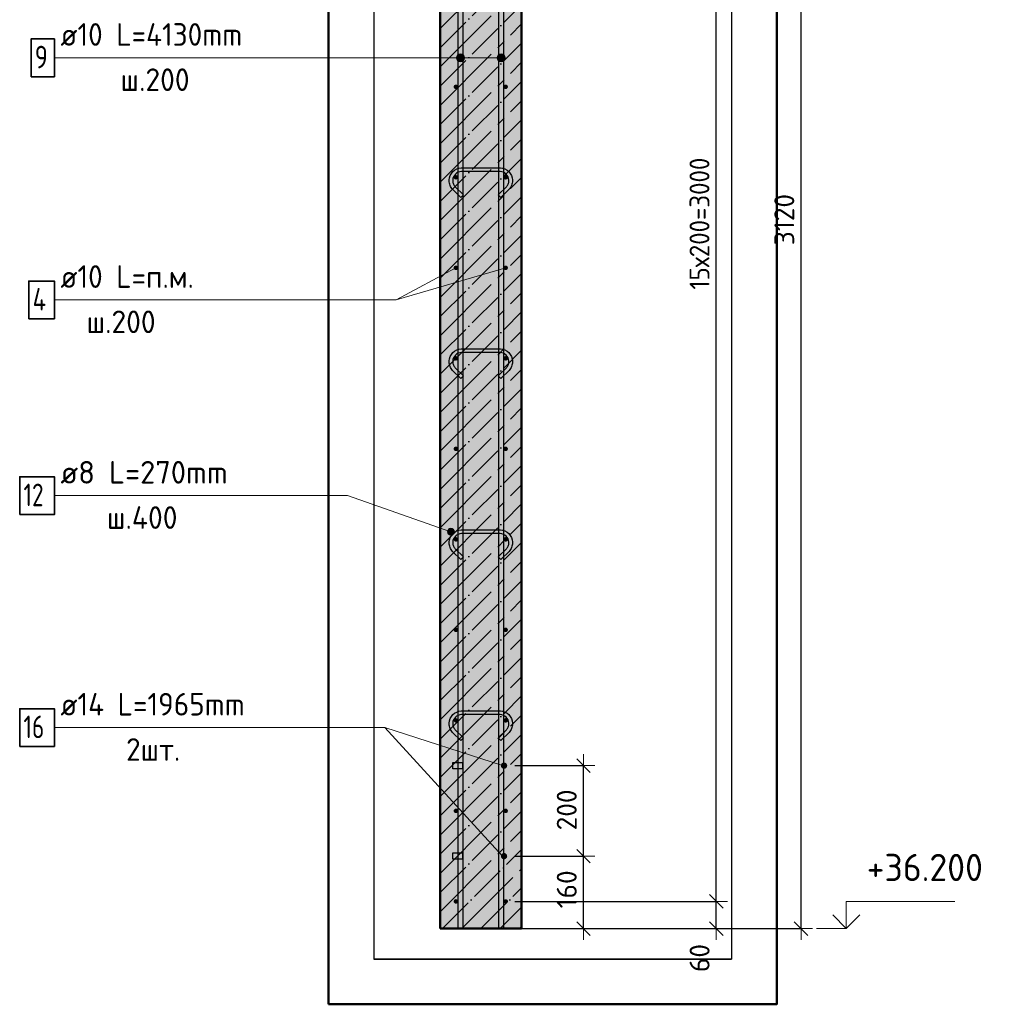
# Model space of a CAD drawing. Header units: millimetres. Extents: x -27380 to 48638, y 46540 to 72525.
# Tile 105 of 106: x 35877 to 38027, y 67674 to 69850. Entities that reach past the tile are written whole.
import ezdxf

# ---------------------------------------------------------------- set-up
doc = ezdxf.new("R2010")
doc.units = ezdxf.units.MM
doc.header["$PDMODE"] = 65
doc.linetypes.add('______11', pattern=[100, 80, -10, 0, -10])
doc.linetypes.add('______5', pattern=[220, 160, -20, 20, -20])
for name, color, linetype, lineweight in [('Standard', 7, 'Continuous', 25), ('Арм.стержн. вертикальными 1', 22, 'Continuous', 35), ('Арм.стержн.горизонт. 1', 180, 'Continuous', 35), ('Арм.стержн.горизонт. 2', 202, 'Continuous', 35), ('Высотная отметки_ общее', 7, 'Continuous', 13), ('Размерная линия_ общее', 7, 'Continuous', 13)]:
    doc.layers.add(name, color=color, linetype=linetype, lineweight=lineweight)
doc.layers.add('Арм.стержн.Стяжки', color=7, linetype='Continuous', lineweight=35, true_color=0x501e0f)
doc.styles.add('ISOCPEUR', font='ISOCPEUR')
doc.dimstyles.new('DIMSTYLE_3', dxfattribs={"dimtxt": 44, "dimasz": 50, "dimexe": 0, "dimexo": 0, "dimgap": 22, "dimtad": 2, "dimdec": 0, "dimrnd": 5, "dimzin": 12, "dimdsep": 46, "dimtxsty": 'ISOCPEUR', "dimblk1": 'ALL_ML_STRICH', "dimblk2": 'ALL_ML_STRICH', "dimsah": 1, "dimcen": 0, "dimclrd": 7, "dimclre": 256, "dimclrt": 7, "dimadec": 0, "dimazin": 0, "dimtfac": 1, "dimtdec": 0, "dimtix": 1, "dimtmove": 2, "dimatfit": 3, "dimfxl": 0, "dimtvp": 1.2, "dimtzin": 0, "dimlwd": 0, "dimlwe": -3, "dimarcsym": 0})
doc.dimstyles.new('DIMSTYLE_7', dxfattribs={"dimtxt": 44, "dimasz": 50, "dimexe": 0, "dimexo": 0, "dimgap": 22, "dimtad": 2, "dimdec": 0, "dimrnd": 5, "dimzin": 12, "dimdsep": 46, "dimtxsty": 'ISOCPEUR', "dimblk1": 'ALL_ML_STRICH', "dimblk2": 'ALL_ML_STRICH', "dimsah": 1, "dimcen": 0, "dimclrd": 7, "dimclre": 256, "dimclrt": 7, "dimadec": 0, "dimazin": 0, "dimtfac": 1, "dimtdec": 0, "dimtix": 1, "dimtmove": 2, "dimatfit": 3, "dimfxl": 0, "dimtzin": 0, "dimlwd": 0, "dimlwe": -3, "dimarcsym": 0})

# ---------------------------------------------------------------- blocks, each defined once
blk = doc.blocks.new('ALL_ML_STRICH')
at = {"color": 0, "linetype": 'ByBlock', "lineweight": -2}
for p, q in [((0, -0.5), (0, 0.5)), ((-1, 0), (0.5, 0)), ((-0.3, -0.3), (0.3, 0.3))]:
    blk.add_line(p, q, dxfattribs=at)
blk = doc.blocks.new('*D252')
at = {"layer": 'DEFPOINTS', "color": 7, "linetype": 'Continuous', "lineweight": 13, "transparency": 33554687}
for p in [(36950.3, 67901.6), (36931.2, 67841.6), (37415.3, 67841.6)]:
    blk.add_point(p, dxfattribs=at)
at = {"layer": 'Размерная линия_ общее', "color": 253, "linetype": 'Continuous', "lineweight": -2, "true_color": 0xa0a0a0, "transparency": 33554687}
for p, q in [((36970.3, 67901.6), (37415.3, 67901.6)), ((36951.2, 67841.6), (37415.3, 67841.6))]:
    blk.add_line(p, q, dxfattribs=at)
at = {"layer": 'Размерная линия_ общее', "color": 7, "linetype": 'Continuous', "lineweight": -2, "transparency": 33554687}
blk.add_line((37415.3, 67841.6), (37415.3, 67901.6), dxfattribs=at)
at = {"layer": 'Размерная линия_ общее', "color": 7, "linetype": 'Continuous', "lineweight": 13, "transparency": 33554687, "xscale": 50, "yscale": 50, "zscale": 50}
for p, rotation in [((37415.3, 67901.6), 90), ((37415.3, 67841.6), 270)]:
    blk.add_blockref('ALL_ML_STRICH', p, dxfattribs=dict(at, rotation=rotation))
at = {"layer": 'Размерная линия_ общее', "color": 7, "linetype": 'Continuous', "lineweight": 13, "transparency": 33554687, "insert": (37378.5, 67776.5), "char_height": 44, "width": 88, "attachment_point": 5, "rotation": 90, "style": 'ISOCPEUR'}
blk.add_mtext('\\A1;{60}', dxfattribs=at)
blk = doc.blocks.new('*D253')
at = {"layer": 'DEFPOINTS', "color": 7, "linetype": 'Continuous', "lineweight": 13, "transparency": 33554687}
for p in [(36950.3, 70901.6), (36950.3, 67901.6), (37415.3, 67901.6)]:
    blk.add_point(p, dxfattribs=at)
at = {"layer": 'Размерная линия_ общее', "color": 253, "linetype": 'Continuous', "lineweight": -2, "true_color": 0xa0a0a0, "transparency": 33554687}
for p, q in [((36970.3, 70901.6), (37415.3, 70901.6)), ((36970.3, 67901.6), (37415.3, 67901.6))]:
    blk.add_line(p, q, dxfattribs=at)
at = {"layer": 'Размерная линия_ общее', "color": 7, "linetype": 'Continuous', "lineweight": -2, "transparency": 33554687}
blk.add_line((37415.3, 67901.6), (37415.3, 70901.6), dxfattribs=at)
at = {"layer": 'Размерная линия_ общее', "color": 7, "linetype": 'Continuous', "lineweight": 13, "transparency": 33554687, "xscale": 50, "yscale": 50, "zscale": 50}
for p, rotation in [((37415.3, 70901.6), 90), ((37415.3, 67901.6), 270)]:
    blk.add_blockref('ALL_ML_STRICH', p, dxfattribs=dict(at, rotation=rotation))
at = {"layer": 'Размерная линия_ общее', "color": 7, "linetype": 'Continuous', "lineweight": 13, "transparency": 33554687, "insert": (37356.3, 69253.6), "char_height": 44, "width": 2.2, "attachment_point": 1, "rotation": 90, "line_spacing_factor": 0.60241, "style": 'ISOCPEUR'}
blk.add_mtext('\\W0.91;15х200=3000', dxfattribs=at)
blk = doc.blocks.new('*D262')
at = {"layer": 'DEFPOINTS', "color": 7, "linetype": 'Continuous', "lineweight": 13, "transparency": 33554687}
for p in [(36985.3, 70961.6), (37033.3, 67841.6), (37602.6, 67841.6)]:
    blk.add_point(p, dxfattribs=at)
at = {"layer": 'Размерная линия_ общее', "color": 253, "linetype": 'Continuous', "lineweight": -2, "true_color": 0xa0a0a0, "transparency": 33554687}
for p, q in [((37005.3, 70961.6), (37602.6, 70961.6)), ((37053.3, 67841.6), (37602.6, 67841.6))]:
    blk.add_line(p, q, dxfattribs=at)
at = {"layer": 'Размерная линия_ общее', "color": 7, "linetype": 'Continuous', "lineweight": -2, "transparency": 33554687}
blk.add_line((37602.6, 67841.6), (37602.6, 70961.6), dxfattribs=at)
at = {"layer": 'Размерная линия_ общее', "color": 7, "linetype": 'Continuous', "lineweight": 13, "transparency": 33554687, "xscale": 50, "yscale": 50, "zscale": 50}
for p, rotation in [((37602.6, 70961.6), 90), ((37602.6, 67841.6), 270)]:
    blk.add_blockref('ALL_ML_STRICH', p, dxfattribs=dict(at, rotation=rotation))
at = {"layer": 'Размерная линия_ общее', "color": 7, "linetype": 'Continuous', "lineweight": 13, "transparency": 33554687, "insert": (37565.6, 69408.2), "char_height": 44, "width": 176, "attachment_point": 5, "rotation": 90, "style": 'ISOCPEUR'}
blk.add_mtext('\\A1;{3120}', dxfattribs=at)
blk = doc.blocks.new('*D264')
at = {"layer": 'DEFPOINTS', "color": 7, "linetype": 'Continuous', "lineweight": 13, "transparency": 33554687}
for p in [(36950.3, 68001.6), (36985.3, 67841.6), (37122.1, 67841.6)]:
    blk.add_point(p, dxfattribs=at)
at = {"layer": 'Размерная линия_ общее', "color": 253, "linetype": 'Continuous', "lineweight": -2, "true_color": 0xa0a0a0, "transparency": 33554687}
for p, q in [((36970.3, 68001.6), (37122.1, 68001.6)), ((37005.3, 67841.6), (37122.1, 67841.6))]:
    blk.add_line(p, q, dxfattribs=at)
at = {"layer": 'Размерная линия_ общее', "color": 7, "linetype": 'Continuous', "lineweight": -2, "transparency": 33554687}
blk.add_line((37122.1, 67841.6), (37122.1, 68001.6), dxfattribs=at)
at = {"layer": 'Размерная линия_ общее', "color": 7, "linetype": 'Continuous', "lineweight": 13, "transparency": 33554687, "xscale": 50, "yscale": 50, "zscale": 50}
for p, rotation in [((37122.1, 68001.6), 90), ((37122.1, 67841.6), 270)]:
    blk.add_blockref('ALL_ML_STRICH', p, dxfattribs=dict(at, rotation=rotation))
at = {"layer": 'Размерная линия_ общее', "color": 7, "linetype": 'Continuous', "lineweight": 13, "transparency": 33554687, "insert": (37085.1, 67928.2), "char_height": 44, "width": 132, "attachment_point": 5, "rotation": 90, "style": 'ISOCPEUR'}
blk.add_mtext('\\A1;{160}', dxfattribs=at)
blk = doc.blocks.new('*D265')
at = {"layer": 'DEFPOINTS', "color": 7, "linetype": 'Continuous', "lineweight": 13, "transparency": 33554687}
for p in [(36950.3, 68201.6), (36950.3, 68001.6), (37122.1, 68001.6)]:
    blk.add_point(p, dxfattribs=at)
at = {"layer": 'Размерная линия_ общее', "color": 253, "linetype": 'Continuous', "lineweight": -2, "true_color": 0xa0a0a0, "transparency": 33554687}
for p, q in [((36970.3, 68201.6), (37122.1, 68201.6)), ((36970.3, 68001.6), (37122.1, 68001.6))]:
    blk.add_line(p, q, dxfattribs=at)
at = {"layer": 'Размерная линия_ общее', "color": 7, "linetype": 'Continuous', "lineweight": -2, "transparency": 33554687}
blk.add_line((37122.1, 68001.6), (37122.1, 68201.6), dxfattribs=at)
at = {"layer": 'Размерная линия_ общее', "color": 7, "linetype": 'Continuous', "lineweight": 13, "transparency": 33554687, "xscale": 50, "yscale": 50, "zscale": 50}
for p, rotation in [((37122.1, 68201.6), 90), ((37122.1, 68001.6), 270)]:
    blk.add_blockref('ALL_ML_STRICH', p, dxfattribs=dict(at, rotation=rotation))
at = {"layer": 'Размерная линия_ общее', "color": 7, "linetype": 'Continuous', "lineweight": 13, "transparency": 33554687, "insert": (37085.1, 68103.8), "char_height": 44, "width": 132, "attachment_point": 5, "rotation": 90, "style": 'ISOCPEUR'}
blk.add_mtext('\\A1;{200}', dxfattribs=at)
blk = doc.blocks.new('COMPLEX_ELEVATIONDIM_12')
at = {"layer": 'Высотная отметки_ общее', "color": 7, "linetype": 'Continuous', "lineweight": 13, "transparency": 33554687}
for p, q in [((37702.6, 71141.6), (37702.6, 71201.6)), ((37702.6, 71201.6), (37942.6, 71201.6)), ((37702.6, 71141.6), (37672.6, 71171.6)), ((37702.6, 71141.6), (37732.6, 71171.6)), ((37702.6, 71141.6), (37636.4, 71141.6)), ((37702.6, 71141.6), (37702.6, 71141.6)), ((37702.6, 71141.6), (37702.6, 71141.6)), ((37702.6, 71141.6), (37702.6, 71141.6)), ((37702.6, 71141.6), (37702.6, 71141.6)), ((37702.6, 70961.6), (37702.6, 71021.6)), ((37702.6, 71021.6), (37942.6, 71021.6)), ((37702.6, 70961.6), (37672.6, 70991.6)), ((37702.6, 70961.6), (37732.6, 70991.6)), ((37702.6, 70961.6), (37636.4, 70961.6)), ((37702.6, 70961.6), (37702.6, 70961.6)), ((37702.6, 70961.6), (37702.6, 70961.6)), ((37702.6, 70961.6), (37702.6, 70961.6)), ((37702.6, 70961.6), (37702.6, 70961.6)), ((37702.6, 67841.6), (37702.6, 67901.6)), ((37702.6, 67901.6), (37942.6, 67901.6)), ((37702.6, 67841.6), (37672.6, 67871.6)), ((37702.6, 67841.6), (37732.6, 67871.6)), ((37702.6, 67841.6), (37702.6, 67841.6)), ((37702.6, 67841.6), (37702.6, 67841.6)), ((37702.6, 67841.6), (37702.6, 67841.6)), ((37702.6, 67841.6), (37702.6, 67841.6))]:
    blk.add_line(p, q, dxfattribs=at)
blk.add_lwpolyline([(37702.6, 67841.6), (37642.6, 67841.6), (37642.6, 67841.6), (37636.4, 67841.6)], dxfattribs=at)
at = {"layer": 'Высотная отметки_ общее', "color": 7, "linetype": 'Continuous', "lineweight": 13, "transparency": 33554687, "char_height": 60, "width": 298.477, "attachment_point": 7, "style": 'ISOCPEUR'}
for s, insert in [('\\W0.96;+39.500', (37747.6, 71246.6)), ('\\W0.96;+39.320', (37747.6, 71066.6)), ('\\W0.96;+36.200', (37747.6, 67946.6))]:
    blk.add_mtext(s, dxfattribs=dict(at, insert=insert))

msp = doc.modelspace()

# ---------------------------------------------------------------- hatches: boundary and pattern name
at = {"layer": 'Арм.стержн. вертикальными 1', "linetype": 'Continuous', "lineweight": 13, "transparency": 33554687}
for points in [[(36845.8, 69773.4), (36850.3, 69756.7), (36850.3, 69774.7)], [(36850.3, 69774.7), (36850.3, 69756.7), (36854.8, 69757.9)], [(36850.3, 69774.7), (36854.8, 69757.9), (36854.8, 69773.4)], [(36935.8, 69773.4), (36940.3, 69756.7), (36940.3, 69774.7)], [(36940.3, 69774.7), (36940.3, 69756.7), (36944.8, 69757.9)], [(36940.3, 69774.7), (36944.8, 69757.9), (36944.8, 69773.4)], [(36842.6, 69761.2), (36842.6, 69770.2), (36841.3, 69765.7)], [(36842.6, 69770.2), (36845.8, 69757.9), (36845.8, 69773.4)], [(36842.6, 69770.2), (36842.6, 69761.2), (36845.8, 69757.9)], [(36845.8, 69773.4), (36845.8, 69757.9), (36850.3, 69756.7)], [(36854.8, 69773.4), (36854.8, 69757.9), (36858.1, 69761.2)], [(36854.8, 69773.4), (36858.1, 69761.2), (36858.1, 69770.2)], [(36858.1, 69770.2), (36858.1, 69761.2), (36859.3, 69765.7)], [(36932.6, 69761.2), (36932.6, 69770.2), (36931.3, 69765.7)], [(36932.6, 69770.2), (36935.8, 69757.9), (36935.8, 69773.4)], [(36932.6, 69770.2), (36932.6, 69761.2), (36935.8, 69757.9)], [(36935.8, 69773.4), (36935.8, 69757.9), (36940.3, 69756.7)], [(36944.8, 69773.4), (36944.8, 69757.9), (36948.1, 69761.2)], [(36944.8, 69773.4), (36948.1, 69761.2), (36948.1, 69770.2)], [(36948.1, 69770.2), (36948.1, 69761.2), (36949.3, 69765.7)]]:
    msp.add_hatch(color=7, dxfattribs=at).paths.add_polyline_path(points)
at = {"layer": 'Арм.стержн.горизонт. 1', "linetype": 'Continuous', "lineweight": 50, "transparency": 33554687}
for points in [[(36845.3, 69701.6), (36845, 69703.5), (36843.9, 69705.1), (36842.3, 69706.2), (36840.3, 69706.6), (36838.4, 69706.2), (36836.8, 69705.1), (36835.7, 69703.5), (36835.3, 69701.6), (36835.7, 69699.7), (36836.8, 69698.1), (36838.4, 69697), (36840.3, 69696.6), (36842.3, 69697), (36843.9, 69698.1), (36845, 69699.7)], [(36955.2, 69701.6), (36954.9, 69703.5), (36953.8, 69705.1), (36952.2, 69706.2), (36950.2, 69706.6), (36948.3, 69706.2), (36946.7, 69705.1), (36945.6, 69703.5), (36945.2, 69701.6), (36945.6, 69699.7), (36946.7, 69698.1), (36948.3, 69697), (36950.2, 69696.6), (36952.2, 69697), (36953.8, 69698.1), (36954.9, 69699.7)], [(36845.3, 69501.6), (36845, 69503.5), (36843.9, 69505.1), (36842.3, 69506.2), (36840.3, 69506.6), (36838.4, 69506.2), (36836.8, 69505.1), (36835.7, 69503.5), (36835.3, 69501.6), (36835.7, 69499.7), (36836.8, 69498.1), (36838.4, 69497), (36840.3, 69496.6), (36842.3, 69497), (36843.9, 69498.1), (36845, 69499.7)], [(36955.2, 69501.6), (36954.9, 69503.5), (36953.8, 69505.1), (36952.2, 69506.2), (36950.2, 69506.6), (36948.3, 69506.2), (36946.7, 69505.1), (36945.6, 69503.5), (36945.2, 69501.6), (36945.6, 69499.7), (36946.7, 69498.1), (36948.3, 69497), (36950.2, 69496.6), (36952.2, 69497), (36953.8, 69498.1), (36954.9, 69499.7)], [(36845.3, 69301.6), (36845, 69303.5), (36843.9, 69305.1), (36842.3, 69306.2), (36840.3, 69306.6), (36838.4, 69306.2), (36836.8, 69305.1), (36835.7, 69303.5), (36835.3, 69301.6), (36835.7, 69299.7), (36836.8, 69298.1), (36838.4, 69297), (36840.3, 69296.6), (36842.3, 69297), (36843.9, 69298.1), (36845, 69299.7)], [(36955.2, 69301.6), (36954.9, 69303.5), (36953.8, 69305.1), (36952.2, 69306.2), (36950.2, 69306.6), (36948.3, 69306.2), (36946.7, 69305.1), (36945.6, 69303.5), (36945.2, 69301.6), (36945.6, 69299.7), (36946.7, 69298.1), (36948.3, 69297), (36950.2, 69296.6), (36952.2, 69297), (36953.8, 69298.1), (36954.9, 69299.7)], [(36845.3, 69101.6), (36845, 69103.5), (36843.9, 69105.1), (36842.3, 69106.2), (36840.3, 69106.6), (36838.4, 69106.2), (36836.8, 69105.1), (36835.7, 69103.5), (36835.3, 69101.6), (36835.7, 69099.7), (36836.8, 69098.1), (36838.4, 69097), (36840.3, 69096.6), (36842.3, 69097), (36843.9, 69098.1), (36845, 69099.7)], [(36955.2, 69101.6), (36954.9, 69103.5), (36953.8, 69105.1), (36952.2, 69106.2), (36950.2, 69106.6), (36948.3, 69106.2), (36946.7, 69105.1), (36945.6, 69103.5), (36945.2, 69101.6), (36945.6, 69099.7), (36946.7, 69098.1), (36948.3, 69097), (36950.2, 69096.6), (36952.2, 69097), (36953.8, 69098.1), (36954.9, 69099.7)], [(36845.3, 68901.6), (36845, 68903.5), (36843.9, 68905.1), (36842.3, 68906.2), (36840.3, 68906.6), (36838.4, 68906.2), (36836.8, 68905.1), (36835.7, 68903.5), (36835.3, 68901.6), (36835.7, 68899.7), (36836.8, 68898.1), (36838.4, 68897), (36840.3, 68896.6), (36842.3, 68897), (36843.9, 68898.1), (36845, 68899.7)], [(36955.2, 68901.6), (36954.9, 68903.5), (36953.8, 68905.1), (36952.2, 68906.2), (36950.2, 68906.6), (36948.3, 68906.2), (36946.7, 68905.1), (36945.6, 68903.5), (36945.2, 68901.6), (36945.6, 68899.7), (36946.7, 68898.1), (36948.3, 68897), (36950.2, 68896.6), (36952.2, 68897), (36953.8, 68898.1), (36954.9, 68899.7)], [(36845.3, 68701.6), (36845, 68703.5), (36843.9, 68705.1), (36842.3, 68706.2), (36840.3, 68706.6), (36838.4, 68706.2), (36836.8, 68705.1), (36835.7, 68703.5), (36835.3, 68701.6), (36835.7, 68699.7), (36836.8, 68698.1), (36838.4, 68697), (36840.3, 68696.6), (36842.3, 68697), (36843.9, 68698.1), (36845, 68699.7)], [(36955.2, 68701.6), (36954.9, 68703.5), (36953.8, 68705.1), (36952.2, 68706.2), (36950.2, 68706.6), (36948.3, 68706.2), (36946.7, 68705.1), (36945.6, 68703.5), (36945.2, 68701.6), (36945.6, 68699.7), (36946.7, 68698.1), (36948.3, 68697), (36950.2, 68696.6), (36952.2, 68697), (36953.8, 68698.1), (36954.9, 68699.7)], [(36845.3, 68501.6), (36845, 68503.5), (36843.9, 68505.1), (36842.3, 68506.2), (36840.3, 68506.6), (36838.4, 68506.2), (36836.8, 68505.1), (36835.7, 68503.5), (36835.3, 68501.6), (36835.7, 68499.7), (36836.8, 68498.1), (36838.4, 68497), (36840.3, 68496.6), (36842.3, 68497), (36843.9, 68498.1), (36845, 68499.7)], [(36955.2, 68501.6), (36954.9, 68503.5), (36953.8, 68505.1), (36952.2, 68506.2), (36950.2, 68506.6), (36948.3, 68506.2), (36946.7, 68505.1), (36945.6, 68503.5), (36945.2, 68501.6), (36945.6, 68499.7), (36946.7, 68498.1), (36948.3, 68497), (36950.2, 68496.6), (36952.2, 68497), (36953.8, 68498.1), (36954.9, 68499.7)], [(36845.3, 68301.6), (36845, 68303.5), (36843.9, 68305.1), (36842.3, 68306.2), (36840.3, 68306.6), (36838.4, 68306.2), (36836.8, 68305.1), (36835.7, 68303.5), (36835.3, 68301.6), (36835.7, 68299.7), (36836.8, 68298.1), (36838.4, 68297), (36840.3, 68296.6), (36842.3, 68297), (36843.9, 68298.1), (36845, 68299.7)], [(36955.2, 68301.6), (36954.9, 68303.5), (36953.8, 68305.1), (36952.2, 68306.2), (36950.2, 68306.6), (36948.3, 68306.2), (36946.7, 68305.1), (36945.6, 68303.5), (36945.2, 68301.6), (36945.6, 68299.7), (36946.7, 68298.1), (36948.3, 68297), (36950.2, 68296.6), (36952.2, 68297), (36953.8, 68298.1), (36954.9, 68299.7)], [(36845.3, 68101.6), (36845, 68103.5), (36843.9, 68105.1), (36842.3, 68106.2), (36840.3, 68106.6), (36838.4, 68106.2), (36836.8, 68105.1), (36835.7, 68103.5), (36835.3, 68101.6), (36835.7, 68099.7), (36836.8, 68098.1), (36838.4, 68097), (36840.3, 68096.6), (36842.3, 68097), (36843.9, 68098.1), (36845, 68099.7)], [(36955.2, 68101.6), (36954.9, 68103.5), (36953.8, 68105.1), (36952.2, 68106.2), (36950.2, 68106.6), (36948.3, 68106.2), (36946.7, 68105.1), (36945.6, 68103.5), (36945.2, 68101.6), (36945.6, 68099.7), (36946.7, 68098.1), (36948.3, 68097), (36950.2, 68096.6), (36952.2, 68097), (36953.8, 68098.1), (36954.9, 68099.7)], [(36845.3, 67901.6), (36845, 67903.5), (36843.9, 67905.1), (36842.3, 67906.2), (36840.3, 67906.6), (36838.4, 67906.2), (36836.8, 67905.1), (36835.7, 67903.5), (36835.3, 67901.6), (36835.7, 67899.7), (36836.8, 67898.1), (36838.4, 67897), (36840.3, 67896.6), (36842.3, 67897), (36843.9, 67898.1), (36845, 67899.7)], [(36955.2, 67901.6), (36954.9, 67903.5), (36953.8, 67905.1), (36952.2, 67906.2), (36950.2, 67906.6), (36948.3, 67906.2), (36946.7, 67905.1), (36945.6, 67903.5), (36945.2, 67901.6), (36945.6, 67899.7), (36946.7, 67898.1), (36948.3, 67897), (36950.2, 67896.6), (36952.2, 67897), (36953.8, 67898.1), (36954.9, 67899.7)]]:
    msp.add_hatch(color=4, dxfattribs=at).paths.add_polyline_path(points)
at = {"layer": 'Арм.стержн.горизонт. 2', "linetype": 'Continuous', "lineweight": 25, "transparency": 33554687}
for points in [[(36953.6, 68201.6), (36953.1, 68204.3), (36951.5, 68206.5), (36949.3, 68208.1), (36946.6, 68208.6), (36943.9, 68208.1), (36941.6, 68206.5), (36940.1, 68204.3), (36939.6, 68201.6), (36940.1, 68198.9), (36941.6, 68196.6), (36943.9, 68195.1), (36946.6, 68194.6), (36949.3, 68195.1), (36951.5, 68196.6), (36953.1, 68198.9)], [(36953.6, 68001.6), (36953.1, 68004.3), (36951.5, 68006.5), (36949.3, 68008.1), (36946.6, 68008.6), (36943.9, 68008.1), (36941.6, 68006.5), (36940.1, 68004.3), (36939.6, 68001.6), (36940.1, 67998.9), (36941.6, 67996.6), (36943.9, 67995.1), (36946.6, 67994.6), (36949.3, 67995.1), (36951.5, 67996.6), (36953.1, 67998.9)]]:
    msp.add_hatch(color=7, dxfattribs=at).paths.add_polyline_path(points)
at = {"layer": 'Арм.стержн.Стяжки', "linetype": 'Continuous', "lineweight": 13, "transparency": 33554687}
for points in [[(36822, 68717), (36824.5, 68724.1), (36822.3, 68720.9)], [(36824.5, 68724.1), (36822, 68717), (36823.7, 68713.6)], [(36824.5, 68724.1), (36823.7, 68713.6), (36827.9, 68725.8)], [(36827.9, 68725.8), (36823.7, 68713.6), (36826.9, 68711.4)], [(36827.9, 68725.8), (36826.9, 68711.4), (36831.8, 68725.5)], [(36831.8, 68725.5), (36826.9, 68711.4), (36830.8, 68711.1)], [(36831.8, 68725.5), (36830.8, 68711.1), (36835, 68723.3)], [(36835, 68723.3), (36830.8, 68711.1), (36834.2, 68712.8)], [(36835, 68723.3), (36834.2, 68712.8), (36836.7, 68719.9)], [(36836.7, 68719.9), (36834.2, 68712.8), (36836.4, 68716)]]:
    msp.add_hatch(color=7, dxfattribs=at).paths.add_polyline_path(points)
at = {"layer": 'Размерная линия_ общее', "linetype": 'Continuous', "lineweight": -3, "transparency": 33554687}
msp.add_hatch(color=7, dxfattribs=at).paths.add_polyline_path([(36805.3, 70961.6), (36805.3, 67841.6), (36985.3, 67841.6), (36985.3, 70961.6)])

# ---------------------------------------------------------------- linework, layer by layer
at = {"color": 52, "linetype": 'Continuous', "lineweight": -3, "transparency": 33554687}
for p, q in [((36659, 72271), (36659, 67774.2)), ((36659, 72271), (36659, 67774.2)), ((37449, 72271), (37449, 67774.2)), ((37449, 72271), (37449, 67774.2)), ((36659, 67774.2), (37449, 67774.2)), ((37449, 67774.2), (36659, 67774.2))]:
    msp.add_line(p, q, dxfattribs=at)
at = {"layer": 'Standard', "color": 7, "linetype": 'Continuous', "lineweight": 13, "transparency": 33554687}
msp.add_line((36950.3, 69301.6), (36708.5, 69230.7), dxfattribs=at)
at = {"layer": 'Standard', "color": 7, "linetype": 'Continuous', "lineweight": 50, "transparency": 33554687}
msp.add_lwpolyline([(36559, 67674.2), (37549, 67674.2), (37549, 72371), (36559, 72371), (36559, 67674.2)], dxfattribs=at)
at = {"layer": 'Арм.стержн. вертикальными 1', "color": 7, "linetype": 'Continuous', "lineweight": 13, "transparency": 33554687}
for p, q in [((36850.3, 69774.7), (36850.3, 69774.7)), ((36940.3, 69774.7), (36940.3, 69774.7)), ((35953.5, 69765.7), (36683.5, 69765.7)), ((36683.5, 69765.7), (36940.3, 69765.7)), ((36683.5, 69765.7), (36850.3, 69765.7)), ((36841.3, 69765.7), (36841.3, 69765.7)), ((36850.3, 69756.7), (36850.3, 69756.7)), ((36859.3, 69765.7), (36859.3, 69765.7)), ((36931.3, 69765.7), (36931.3, 69765.7)), ((36940.3, 69756.7), (36940.3, 69756.7)), ((36949.3, 69765.7), (36949.3, 69765.7))]:
    msp.add_line(p, q, dxfattribs=at)
at = {"layer": 'Арм.стержн. вертикальными 1', "color": 4, "linetype": 'Continuous', "lineweight": 25, "transparency": 33554687}
for points in [[(36845.3, 67841.6), (36845.3, 71971.6), (36855.3, 71971.6), (36855.3, 67841.6), (36845.3, 67841.6)], [(36935.3, 67841.6), (36935.3, 71971.6), (36945.3, 71971.6), (36945.3, 67841.6), (36935.3, 67841.6)]]:
    msp.add_lwpolyline(points, dxfattribs=at)
at = {"layer": 'Арм.стержн. вертикальными 1', "color": 7, "linetype": 'Continuous', "lineweight": 35, "transparency": 33554687}
msp.add_lwpolyline([(35901.9, 69724), (35953.5, 69724), (35953.5, 69807.3), (35901.9, 69807.3), (35901.9, 69724)], dxfattribs=at)
at = {"layer": 'Арм.стержн. вертикальными 1', "color": 7, "linetype": 'Continuous', "lineweight": 13, "transparency": 33554687}
for centre in [(36850.3, 69765.7), (36940.3, 69765.7)]:
    msp.add_circle(centre, 9, dxfattribs=at)
at = {"layer": 'Арм.стержн.горизонт. 1', "color": 7, "linetype": 'Continuous', "lineweight": 13, "transparency": 33554687}
for p, q in [((36708.5, 69230.7), (36840.3, 69301.6)), ((35953.5, 69230.7), (36708.5, 69230.7))]:
    msp.add_line(p, q, dxfattribs=at)
at = {"layer": 'Арм.стержн.горизонт. 1', "color": 52, "linetype": 'Continuous', "lineweight": 50, "transparency": 33554687}
for p, q in [((36805.3, 67841.6), (36805.3, 67841.6)), ((36985.3, 67841.6), (36985.3, 67841.6))]:
    msp.add_line(p, q, dxfattribs=at)
at = {"layer": 'Арм.стержн.горизонт. 1', "color": 7, "linetype": 'Continuous', "lineweight": 35, "transparency": 33554687}
msp.add_lwpolyline([(35896.9, 69189), (35953.5, 69189), (35953.5, 69272.3), (35896.9, 69272.3), (35896.9, 69189)], dxfattribs=at)
at = {"layer": 'Арм.стержн.горизонт. 2', "color": 7, "linetype": 'Continuous', "lineweight": 13, "transparency": 33554687}
for p, q in [((35953.5, 68285.7), (36683.5, 68285.7)), ((36683.5, 68285.7), (36942.9, 68201.6)), ((36683.5, 68285.7), (36942.9, 68001.6))]:
    msp.add_line(p, q, dxfattribs=at)
at = {"layer": 'Арм.стержн.горизонт. 2', "color": 7, "linetype": 'Continuous', "lineweight": 35, "transparency": 33554687}
msp.add_lwpolyline([(35876.9, 68244), (35953.5, 68244), (35953.5, 68327.3), (35876.9, 68327.3), (35876.9, 68244)], dxfattribs=at)
at = {"layer": 'Арм.стержн.горизонт. 2', "color": 7, "linetype": 'Continuous', "lineweight": 25, "transparency": 33554687}
for points in [[(36854.7, 68194.6), (36833.3, 68194.6), (36833.3, 68208.6), (36854.7, 68208.6), (36854.7, 68194.6)], [(36854.7, 67994.6), (36833.3, 67994.6), (36833.3, 68008.6), (36854.7, 68008.6), (36854.7, 67994.6)]]:
    msp.add_lwpolyline(points, dxfattribs=at)
at = {"layer": 'Арм.стержн.Стяжки', "color": 7, "linetype": 'Continuous', "lineweight": 13, "transparency": 33554687}
for p, q in [((35953.5, 68798.2), (36601, 68798.2)), ((36601, 68798.2), (36829.3, 68718.5)), ((36822.3, 68720.9), (36822.3, 68720.9)), ((36826.9, 68711.4), (36826.9, 68711.4)), ((36831.8, 68725.5), (36831.8, 68725.5)), ((36836.4, 68716), (36836.4, 68716))]:
    msp.add_line(p, q, dxfattribs=at)
at = {"layer": 'Арм.стержн.Стяжки', "color": 40, "linetype": 'Continuous', "lineweight": 25, "transparency": 33554687}
for points in [[(36851.1, 69457.1), (36833.1, 69475.1), (36831.4, 69477), (36829.9, 69479.2), (36828.6, 69481.4), (36827.5, 69483.7), (36826.6, 69486.2), (36825.9, 69488.7), (36825.5, 69491.3), (36825.3, 69493.8), (36825.3, 69495.8), (36826, 69500.7), (36827.7, 69505.7), (36830.3, 69510.4), (36833.5, 69514.3), (36837.4, 69517.5), (36842.1, 69520.1), (36847.1, 69521.8), (36852, 69522.5), (36938.7, 69522.5), (36943.5, 69521.8), (36948.6, 69520.1), (36953.3, 69517.5), (36957.2, 69514.3), (36960.4, 69510.4), (36963, 69505.7), (36964.7, 69500.7), (36965.3, 69495.8), (36965.3, 69493.8), (36965.2, 69491.3), (36964.7, 69488.7), (36964.1, 69486.2), (36963.2, 69483.7), (36962.1, 69481.4), (36960.8, 69479.2), (36959.3, 69477), (36957.6, 69475.1), (36939.6, 69457.1), (36933.9, 69462.7), (36951.8, 69480.6), (36953, 69482), (36954.1, 69483.5), (36955, 69485.1), (36955.8, 69486.8), (36956.4, 69488.5), (36956.9, 69490.3), (36957.2, 69492.2), (36957.3, 69494.1), (36957.3, 69495.2), (36956.8, 69498.8), (36955.6, 69502.5), (36953.8, 69505.9), (36951.5, 69508.6), (36948.7, 69510.9), (36945.4, 69512.7), (36941.7, 69514), (36938.1, 69514.5), (36852.6, 69514.5), (36849, 69514), (36845.3, 69512.7), (36841.9, 69510.9), (36839.2, 69508.6), (36836.9, 69505.9), (36835.1, 69502.5), (36833.8, 69498.8), (36833.3, 69495.2), (36833.3, 69494.1), (36833.5, 69492.2), (36833.8, 69490.3), (36834.2, 69488.5), (36834.9, 69486.8), (36835.6, 69485.1), (36836.6, 69483.5), (36837.7, 69482), (36838.9, 69480.6), (36856.8, 69462.7), (36851.1, 69457.1)], [(36851.1, 69057.1), (36833.1, 69075.1), (36831.4, 69077), (36829.9, 69079.2), (36828.6, 69081.4), (36827.5, 69083.7), (36826.6, 69086.2), (36825.9, 69088.7), (36825.5, 69091.3), (36825.3, 69093.8), (36825.3, 69095.8), (36826, 69100.7), (36827.7, 69105.7), (36830.3, 69110.4), (36833.5, 69114.3), (36837.4, 69117.5), (36842.1, 69120.1), (36847.1, 69121.8), (36852, 69122.5), (36938.7, 69122.5), (36943.5, 69121.8), (36948.6, 69120.1), (36953.3, 69117.5), (36957.2, 69114.3), (36960.4, 69110.4), (36963, 69105.7), (36964.7, 69100.7), (36965.3, 69095.8), (36965.3, 69093.8), (36965.2, 69091.3), (36964.7, 69088.7), (36964.1, 69086.2), (36963.2, 69083.7), (36962.1, 69081.4), (36960.8, 69079.2), (36959.3, 69077), (36957.6, 69075.1), (36939.6, 69057.1), (36933.9, 69062.7), (36951.8, 69080.6), (36953, 69082), (36954.1, 69083.5), (36955, 69085.1), (36955.8, 69086.8), (36956.4, 69088.5), (36956.9, 69090.3), (36957.2, 69092.2), (36957.3, 69094.1), (36957.3, 69095.2), (36956.8, 69098.8), (36955.6, 69102.5), (36953.8, 69105.9), (36951.5, 69108.6), (36948.7, 69110.9), (36945.4, 69112.7), (36941.7, 69114), (36938.1, 69114.5), (36852.6, 69114.5), (36849, 69114), (36845.3, 69112.7), (36841.9, 69110.9), (36839.2, 69108.6), (36836.9, 69105.9), (36835.1, 69102.5), (36833.8, 69098.8), (36833.3, 69095.2), (36833.3, 69094.1), (36833.5, 69092.2), (36833.8, 69090.3), (36834.2, 69088.5), (36834.9, 69086.8), (36835.6, 69085.1), (36836.6, 69083.5), (36837.7, 69082), (36838.9, 69080.6), (36856.8, 69062.7), (36851.1, 69057.1)], [(36851.1, 68657.1), (36833.1, 68675.1), (36831.4, 68677), (36829.9, 68679.2), (36828.6, 68681.4), (36827.5, 68683.7), (36826.6, 68686.2), (36825.9, 68688.7), (36825.5, 68691.3), (36825.3, 68693.8), (36825.3, 68695.8), (36826, 68700.7), (36827.7, 68705.7), (36830.3, 68710.4), (36833.5, 68714.3), (36837.4, 68717.5), (36842.1, 68720.1), (36847.1, 68721.8), (36852, 68722.5), (36938.7, 68722.5), (36943.5, 68721.8), (36948.6, 68720.1), (36953.3, 68717.5), (36957.2, 68714.3), (36960.4, 68710.4), (36963, 68705.7), (36964.7, 68700.7), (36965.3, 68695.8), (36965.3, 68693.8), (36965.2, 68691.3), (36964.7, 68688.7), (36964.1, 68686.2), (36963.2, 68683.7), (36962.1, 68681.4), (36960.8, 68679.2), (36959.3, 68677), (36957.6, 68675.1), (36939.6, 68657.1), (36933.9, 68662.7), (36951.8, 68680.6), (36953, 68682), (36954.1, 68683.5), (36955, 68685.1), (36955.8, 68686.8), (36956.4, 68688.5), (36956.9, 68690.3), (36957.2, 68692.2), (36957.3, 68694.1), (36957.3, 68695.2), (36956.8, 68698.8), (36955.6, 68702.5), (36953.8, 68705.9), (36951.5, 68708.6), (36948.7, 68710.9), (36945.4, 68712.7), (36941.7, 68714), (36938.1, 68714.5), (36852.6, 68714.5), (36849, 68714), (36845.3, 68712.7), (36841.9, 68710.9), (36839.2, 68708.6), (36836.9, 68705.9), (36835.1, 68702.5), (36833.8, 68698.8), (36833.3, 68695.2), (36833.3, 68694.1), (36833.5, 68692.2), (36833.8, 68690.3), (36834.2, 68688.5), (36834.9, 68686.8), (36835.6, 68685.1), (36836.6, 68683.5), (36837.7, 68682), (36838.9, 68680.6), (36856.8, 68662.7), (36851.1, 68657.1)], [(36851.1, 68257.1), (36833.1, 68275.1), (36831.4, 68277), (36829.9, 68279.2), (36828.6, 68281.4), (36827.5, 68283.7), (36826.6, 68286.2), (36825.9, 68288.7), (36825.5, 68291.3), (36825.3, 68293.8), (36825.3, 68295.8), (36826, 68300.7), (36827.7, 68305.7), (36830.3, 68310.4), (36833.5, 68314.3), (36837.4, 68317.5), (36842.1, 68320.1), (36847.1, 68321.8), (36852, 68322.5), (36938.7, 68322.5), (36943.5, 68321.8), (36948.6, 68320.1), (36953.3, 68317.5), (36957.2, 68314.3), (36960.4, 68310.4), (36963, 68305.7), (36964.7, 68300.7), (36965.3, 68295.8), (36965.3, 68293.8), (36965.2, 68291.3), (36964.7, 68288.7), (36964.1, 68286.2), (36963.2, 68283.7), (36962.1, 68281.4), (36960.8, 68279.2), (36959.3, 68277), (36957.6, 68275.1), (36939.6, 68257.1), (36933.9, 68262.7), (36951.8, 68280.6), (36953, 68282), (36954.1, 68283.5), (36955, 68285.1), (36955.8, 68286.8), (36956.4, 68288.5), (36956.9, 68290.3), (36957.2, 68292.2), (36957.3, 68294.1), (36957.3, 68295.2), (36956.8, 68298.8), (36955.6, 68302.5), (36953.8, 68305.9), (36951.5, 68308.6), (36948.7, 68310.9), (36945.4, 68312.7), (36941.7, 68314), (36938.1, 68314.5), (36852.6, 68314.5), (36849, 68314), (36845.3, 68312.7), (36841.9, 68310.9), (36839.2, 68308.6), (36836.9, 68305.9), (36835.1, 68302.5), (36833.8, 68298.8), (36833.3, 68295.2), (36833.3, 68294.1), (36833.5, 68292.2), (36833.8, 68290.3), (36834.2, 68288.5), (36834.9, 68286.8), (36835.6, 68285.1), (36836.6, 68283.5), (36837.7, 68282), (36838.9, 68280.6), (36856.8, 68262.7), (36851.1, 68257.1)]]:
    msp.add_lwpolyline(points, dxfattribs=at)
at = {"layer": 'Арм.стержн.Стяжки', "color": 7, "linetype": 'Continuous', "lineweight": 35, "transparency": 33554687}
msp.add_lwpolyline([(35876.9, 68756.5), (35953.5, 68756.5), (35953.5, 68839.8), (35876.9, 68839.8), (35876.9, 68756.5)], dxfattribs=at)
at = {"layer": 'Арм.стержн.Стяжки', "color": 7, "linetype": 'Continuous', "lineweight": 13, "transparency": 33554687}
msp.add_circle((36829.3, 68718.5), 7.5, dxfattribs=at)
at = {"layer": 'Размерная линия_ общее', "color": 7, "linetype": 'Continuous', "lineweight": 50, "transparency": 33554687}
for p, q in [((36805.3, 70961.6), (36805.3, 67841.6)), ((36985.3, 67841.6), (36985.3, 70961.6)), ((36805.3, 67841.6), (36985.3, 67841.6))]:
    msp.add_line(p, q, dxfattribs=at)
at = {"layer": 'Размерная линия_ общее', "color": 7, "linetype": '______5', "lineweight": -3, "transparency": 33554687}
for p, q in [((36805.3, 69830.2), (36985.3, 70010.2)), ((36805.3, 69745.4), (36985.3, 69925.4)), ((36805.3, 69660.5), (36985.3, 69840.5)), ((36805.3, 69575.7), (36985.3, 69755.7)), ((36805.3, 69490.8), (36985.3, 69670.8)), ((36805.3, 69406), (36985.3, 69586)), ((36805.3, 69321.1), (36985.3, 69501.1)), ((36805.3, 69236.2), (36985.3, 69416.2)), ((36805.3, 69151.4), (36985.3, 69331.4)), ((36805.3, 69066.5), (36985.3, 69246.5)), ((36805.3, 68981.7), (36985.3, 69161.7)), ((36805.3, 68896.8), (36985.3, 69076.8)), ((36805.3, 68812), (36985.3, 68992)), ((36805.3, 68727.1), (36985.3, 68907.1)), ((36805.3, 68642.3), (36985.3, 68822.3)), ((36805.3, 68557.4), (36985.3, 68737.4)), ((36805.3, 68472.6), (36985.3, 68652.6)), ((36805.3, 68387.7), (36985.3, 68567.7)), ((36805.3, 68302.9), (36985.3, 68482.9)), ((36805.3, 68218), (36985.3, 68398)), ((36805.3, 68133.2), (36985.3, 68313.2)), ((36805.3, 68048.3), (36985.3, 68228.3)), ((36805.3, 67963.5), (36985.3, 68143.5)), ((36805.3, 67878.6), (36985.3, 68058.6)), ((36853.1, 67841.6), (36985.3, 67973.7)), ((36938, 67841.6), (36985.3, 67888.9))]:
    msp.add_line(p, q, dxfattribs=at)
at = {"layer": 'Размерная линия_ общее', "color": 7, "linetype": '______11', "lineweight": -3, "transparency": 33554687}
for p, q in [((36805.3, 69787.8), (36985.3, 69967.8)), ((36805.3, 69702.9), (36985.3, 69882.9)), ((36805.3, 69618.1), (36985.3, 69798.1)), ((36805.3, 69533.2), (36985.3, 69713.2)), ((36805.3, 69448.4), (36985.3, 69628.4)), ((36805.3, 69363.5), (36985.3, 69543.5)), ((36805.3, 69278.7), (36985.3, 69458.7)), ((36805.3, 69193.8), (36985.3, 69373.8)), ((36805.3, 69109), (36985.3, 69289)), ((36805.3, 69024.1), (36985.3, 69204.1)), ((36805.3, 68939.3), (36985.3, 69119.3)), ((36805.3, 68854.4), (36985.3, 69034.4)), ((36805.3, 68769.6), (36985.3, 68949.6)), ((36805.3, 68684.7), (36985.3, 68864.7)), ((36805.3, 68599.8), (36985.3, 68779.8)), ((36805.3, 68515), (36985.3, 68695)), ((36805.3, 68430.1), (36985.3, 68610.1)), ((36805.3, 68345.3), (36985.3, 68525.3)), ((36805.3, 68260.4), (36985.3, 68440.4)), ((36805.3, 68175.6), (36985.3, 68355.6)), ((36805.3, 68090.7), (36985.3, 68270.7)), ((36805.3, 68005.9), (36985.3, 68185.9)), ((36805.3, 67921), (36985.3, 68101)), ((36810.7, 67841.6), (36985.3, 68016.2)), ((36895.6, 67841.6), (36985.3, 67931.3)), ((36980.4, 67841.6), (36985.3, 67846.5))]:
    msp.add_line(p, q, dxfattribs=at)

# ---------------------------------------------------------------- block references
at = {"layer": 'Высотная отметки_ общее', "color": 7, "linetype": 'Continuous', "lineweight": 13, "transparency": 33554687}
msp.add_blockref('COMPLEX_ELEVATIONDIM_12', (0, 0), dxfattribs=at)

# ---------------------------------------------------------------- texts
at = {"layer": 'Арм.стержн. вертикальными 1', "color": 7, "linetype": 'Continuous', "lineweight": 25, "transparency": 33554687, "char_height": 50, "attachment_point": 7, "style": 'ISOCPEUR'}
for s, insert, width in [('\\W0.94;ø10 L=4130mm ', (35966.9, 69792.3), 483.294), ('\\W0.78;9', (35910.2, 69742.3), 54.401), ('\\W0.95;ш.200 ', (36099.4, 69692.3), 218.666)]:
    msp.add_mtext(s, dxfattribs=dict(at, insert=insert, width=width))
at = {"layer": 'Арм.стержн.горизонт. 1', "color": 7, "linetype": 'Continuous', "lineweight": 25, "transparency": 33554687, "char_height": 50, "attachment_point": 7, "style": 'ISOCPEUR'}
for s, insert, width in [('\\W0.94;ø10 L=п.м.', (35966.9, 69257.3), 333.305), ('\\W0.80;4', (35905.2, 69207.3), 59.972), ('\\W0.95;ш.200 ', (36024.4, 69157.3), 218.666)]:
    msp.add_mtext(s, dxfattribs=dict(at, insert=insert, width=width))
at = {"layer": 'Арм.стержн.горизонт. 2', "color": 7, "linetype": 'Continuous', "lineweight": 25, "transparency": 33554687, "char_height": 50, "attachment_point": 7, "style": 'ISOCPEUR'}
for s, insert, width in [('\\W0.94;ø14 L=1965mm ', (35966.9, 68312.3), 483.294), ('\\W0.75;16', (35885.2, 68262.3), 78.713), ('\\W0.94;2шт. ', (36111.9, 68212.3), 193.548)]:
    msp.add_mtext(s, dxfattribs=dict(at, insert=insert, width=width))
at = {"layer": 'Арм.стержн.Стяжки', "color": 7, "linetype": 'Continuous', "lineweight": 25, "transparency": 33554687, "char_height": 50, "attachment_point": 7, "style": 'ISOCPEUR'}
for s, insert, width in [('\\W0.98;ø8 L=270mm ', (35966.9, 68824.8), 429.211), ('\\W0.75;12', (35885.2, 68774.8), 78.713), ('\\W0.95;ш.400 ', (36069.4, 68724.8), 223.706)]:
    msp.add_mtext(s, dxfattribs=dict(at, insert=insert, width=width))

# ---------------------------------------------------------------- dimensions: what is measured, and where the dimension line sits
at = {"layer": 'Размерная линия_ общее', "color": 7, "linetype": 'Continuous', "lineweight": 13, "transparency": 33554687}
for base, p1, p2, dimstyle, picture, middle in [((37602.6, 70961.6), (37053.3, 67841.6), (37005.3, 70961.6), 'DIMSTYLE_7', '*D262', (37565.6, 69408.2)), ((37122.1, 68201.6), (36970.3, 68001.6), (36970.3, 68201.6), 'DIMSTYLE_7', '*D265', (37085.1, 68103.8)), ((37122.1, 68001.6), (37005.3, 67841.6), (36970.3, 68001.6), 'DIMSTYLE_7', '*D264', (37085.1, 67928.2)), ((37415.3, 67901.6), (36951.2, 67841.6), (36970.3, 67901.6), 'DIMSTYLE_3', '*D252', (37378.5, 67776.5))]:
    dim = msp.add_linear_dim(base=base, p1=p1, p2=p2, angle=90, dimstyle=dimstyle, override={"dimpost": '<>', "dimclrd": 7, "dimclre": 253, "dimclrt": 7, "dimlwd": 0, "dimlwe": 65533}, dxfattribs=at)
    dim.commit()
    dim.dimension.update_dxf_attribs({"geometry": picture, "text_midpoint": middle, "dimtype": 160})
dim = msp.add_linear_dim(base=(37415.3, 70901.6), p1=(36970.3, 67901.6), p2=(36970.3, 70901.6), angle=90, text='\\W0.91;15х200=3000', dimstyle='DIMSTYLE_7', override={"dimpost": '<>', "dimclrd": 7, "dimclre": 253, "dimclrt": 7, "dimlwd": 0, "dimlwe": 65533}, dxfattribs=at)
dim.commit()
dim.dimension.update_dxf_attribs({"geometry": '*D253', "text_midpoint": (37393.3, 69401.6), "dimtype": 160})

doc.saveas('drawing.dxf')
